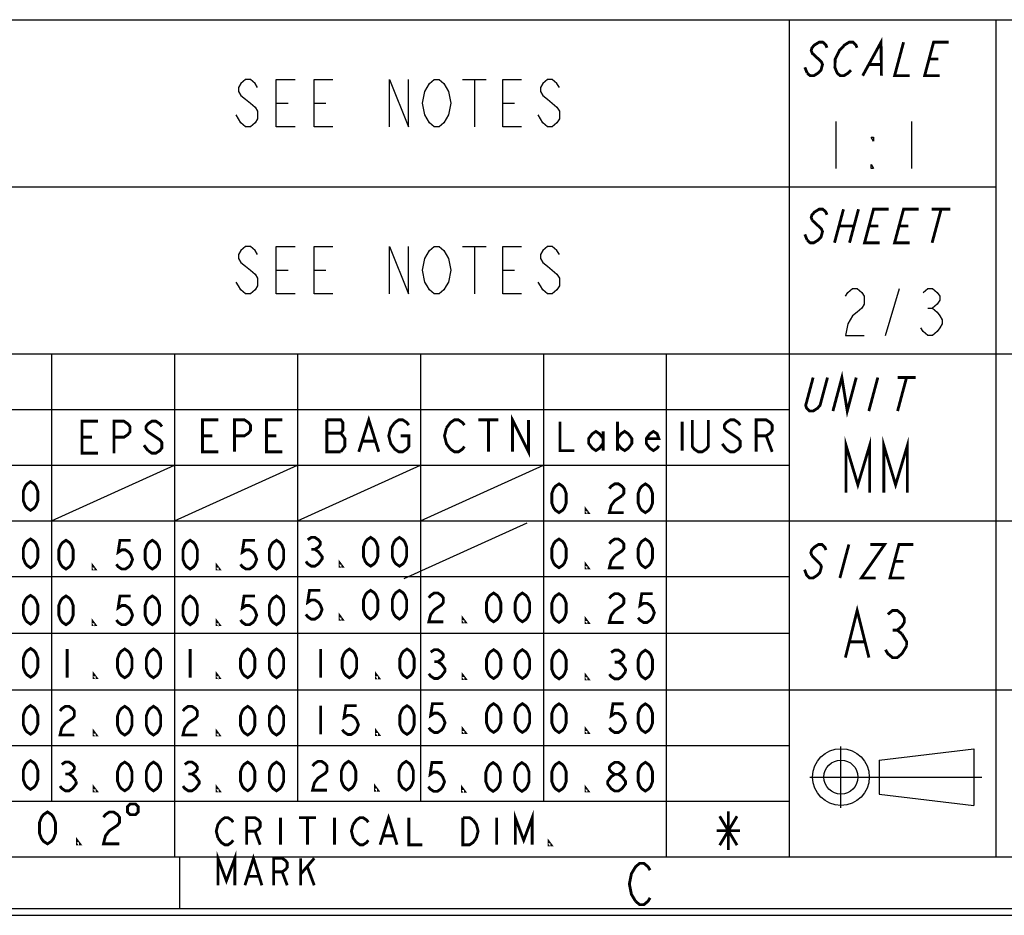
# Model space of a CAD drawing. Header units: millimetres. Extents: x 0 to 420, y 0 to 297.
# Tile 4 of 13: x 263 to 316, y 0 to 47. Entities that reach past the tile are written whole.
import ezdxf

# ---------------------------------------------------------------- set-up
doc = ezdxf.new("R2010")
doc.units = ezdxf.units.MM
doc.header["$LTSCALE"] = 23.1
doc.layers.get('0').update_dxf_attribs({"linetype": 'CONTINUOUS'})

msp = doc.modelspace()

# ---------------------------------------------------------------- linework, layer by layer
at = {"color": 7, "linetype": 'CONTINUOUS', "true_color": 0xf5f5f5}
for p, q in [((234.756, 47.473), (417.234, 47.473)), ((304.127, 47.473), (304.127, 3.102)), ((315.07, 47.473), (315.07, 3.102)), ((286.817, 44.296), (288.067, 44.296)), ((287.442, 44.296), (287.442, 41.796)), ((276.942, 43.046), (277.567, 43.046)), ((278.942, 43.046), (279.567, 43.046)), ((288.942, 43.046), (289.567, 43.046)), ((306.599, 42.082), (306.599, 39.582)), ((310.599, 42.082), (310.599, 39.582)), ((234.756, 38.619), (315.07, 38.619)), ((286.817, 35.442), (288.067, 35.442)), ((287.442, 35.442), (287.442, 32.942)), ((276.942, 34.192), (277.567, 34.192)), ((278.942, 34.192), (279.567, 34.192)), ((288.942, 34.192), (289.567, 34.192)), ((309.224, 30.728), (309.974, 33.228)), ((311.474, 32.187), (311.724, 32.187)), ((234.756, 29.765), (417.234, 29.765)), ((265.028, 29.765), (265.028, 6.053)), ((271.545, 29.765), (271.545, 3.102)), ((278.061, 29.765), (278.061, 6.053)), ((284.577, 29.765), (284.577, 6.053)), ((291.094, 29.765), (291.094, 6.053)), ((297.61, 29.765), (297.61, 3.102)), ((234.756, 26.814), (304.127, 26.814)), ((234.756, 23.863), (304.127, 23.863)), ((265.028, 20.911), (271.545, 23.863)), ((271.545, 20.911), (278.061, 23.863)), ((278.061, 20.911), (284.577, 23.863)), ((284.577, 20.911), (291.094, 23.863)), ((234.756, 20.911), (417.234, 20.911)), ((283.725, 17.854), (290.241, 20.805)), ((234.756, 17.96), (304.127, 17.96)), ((234.756, 14.958), (304.127, 14.958)), ((234.756, 11.955), (417.234, 11.955)), ((234.756, 9.004), (304.127, 9.004)), ((306.868, 5.701), (306.868, 8.947)), ((308.897, 8.231), (313.902, 8.832)), ((313.902, 8.832), (313.902, 5.829)), ((308.897, 8.231), (308.897, 6.429)), ((305.216, 7.33), (314.33, 7.33)), ((308.897, 6.429), (313.902, 5.829)), ((234.756, 6.053), (304.127, 6.053)), ((2.782, 3.102), (417.234, 3.102)), ((271.821, 0.358), (271.821, 3.102)), ((0, 0), (420, 0)), ((0.038, 0.358), (419.978, 0.358))]:
    msp.add_line(p, q, dxfattribs=at)
at = {"color": 7, "linetype": 'CONTINUOUS', "true_color": 0xf5f5f5, "const_width": 0.15}
for points in [[(308.017, 44.503), (308.991, 46.28), (309.012, 44.503)], [(306.126, 45.984), (306.066, 46.132), (305.907, 46.28), (305.708, 46.28), (305.469, 46.132), (305.33, 45.984), (305.29, 45.835), (305.35, 45.687), (305.51, 45.539), (305.669, 45.391), (305.828, 45.243), (305.888, 45.095), (305.809, 44.799), (305.669, 44.651), (305.431, 44.503), (305.232, 44.503), (305.072, 44.651)], [(307.4, 44.799), (307.261, 44.651), (307.023, 44.503), (306.824, 44.503), (306.664, 44.651), (306.604, 44.799), (306.545, 44.947), (306.564, 45.391), (306.783, 45.835), (306.922, 45.984), (307.061, 46.132), (307.3, 46.28), (307.499, 46.28), (307.658, 46.132), (307.718, 45.984)], [(310.185, 46.28), (309.709, 44.503), (310.505, 44.503)], [(312.096, 44.503), (311.301, 44.503), (311.777, 46.28), (312.573, 46.28)], [(311.539, 45.391), (312.036, 45.391)], [(305.072, 44.651), (304.953, 44.947)], [(308.375, 45.095), (308.972, 45.095)], [(306.126, 37.13), (306.066, 37.278), (305.907, 37.426), (305.708, 37.426), (305.469, 37.278), (305.33, 37.13), (305.29, 36.982), (305.35, 36.834)], [(307.001, 37.426), (306.525, 35.649)], [(307.797, 37.426), (307.321, 35.649)], [(308.913, 35.649), (308.117, 35.649), (308.593, 37.426), (309.389, 37.426)], [(310.505, 35.649), (309.709, 35.649), (310.185, 37.426), (310.981, 37.426)], [(311.677, 37.426), (312.672, 37.426)], [(312.175, 37.426), (311.698, 35.649)], [(305.35, 36.834), (305.669, 36.537), (305.828, 36.389), (305.888, 36.241), (305.809, 35.945), (305.669, 35.797), (305.431, 35.649), (305.232, 35.649), (305.072, 35.797)], [(306.763, 36.537), (307.559, 36.537)], [(308.355, 36.537), (308.852, 36.537)], [(309.947, 36.537), (310.444, 36.537)], [(305.072, 35.797), (304.953, 36.093)], [(306.44, 26.727), (306.916, 28.504), (307.201, 26.727), (307.677, 28.504)], [(306.154, 28.504), (305.757, 27.023), (305.622, 26.875), (305.392, 26.727), (305.202, 26.727), (305.051, 26.875), (304.996, 27.023), (305.392, 28.504)], [(308.82, 28.504), (308.344, 26.727)], [(309.867, 28.504), (310.819, 28.504)], [(310.343, 28.504), (309.867, 26.727)], [(267.49, 24.495), (266.643, 24.495), (266.643, 26.19), (267.49, 26.19)], [(268.338, 24.495), (268.338, 26.19), (268.868, 26.19), (269.079, 26.049), (269.185, 25.907), (269.185, 25.625), (269.079, 25.484), (268.868, 25.342), (268.338, 25.342)], [(270.88, 25.907), (270.774, 26.049), (270.562, 26.19), (270.35, 26.19), (270.139, 26.049), (270.033, 25.907), (270.033, 25.766), (270.139, 25.625), (270.35, 25.484), (270.562, 25.342), (270.774, 25.201), (270.88, 25.06), (270.88, 24.778), (270.774, 24.636), (270.562, 24.495), (270.35, 24.495), (270.139, 24.636)], [(273.877, 24.567), (273.03, 24.567), (273.03, 26.262), (273.877, 26.262)], [(274.725, 24.567), (274.725, 26.262), (275.254, 26.262), (275.466, 26.121), (275.572, 25.98), (275.572, 25.697), (275.466, 25.556), (275.254, 25.415), (274.725, 25.415)], [(277.267, 24.567), (276.419, 24.567), (276.419, 26.262), (277.267, 26.262)], [(279.619, 26.262), (279.619, 24.567), (280.36, 24.567)], [(280.36, 24.567), (280.572, 24.85), (280.572, 25.273), (280.466, 25.415), (280.36, 25.556), (280.466, 25.697), (280.466, 26.121), (280.36, 26.262), (279.619, 26.262)], [(281.314, 24.567), (281.843, 26.262), (282.373, 24.567)], [(283.538, 25.415), (283.962, 25.415), (283.962, 24.85), (283.856, 24.708), (283.644, 24.567), (283.432, 24.567), (283.221, 24.708), (283.115, 24.85), (283.009, 24.991), (282.903, 25.415), (283.009, 25.838), (283.221, 26.121)], [(283.221, 26.121), (283.432, 26.262), (283.644, 26.262), (283.856, 26.121), (283.962, 25.98)], [(285.961, 25.838), (286.173, 26.121), (286.385, 26.262), (286.596, 26.262), (286.808, 26.121), (286.914, 25.98)], [(287.656, 26.262), (288.715, 26.262)], [(288.185, 26.262), (288.185, 24.567)], [(289.456, 24.567), (289.456, 26.262), (290.304, 24.567), (290.304, 26.262)], [(291.973, 26.158), (291.973, 24.633), (292.735, 24.633)], [(295.023, 26.158), (295.023, 24.633)], [(298.455, 24.633), (298.455, 26.158)], [(299.835, 26.262), (299.835, 24.85), (299.729, 24.708), (299.517, 24.567), (299.305, 24.567), (299.093, 24.708), (298.987, 24.85), (298.987, 26.262)], [(301.529, 25.98), (301.423, 26.121), (301.212, 26.262), (301, 26.262), (300.788, 26.121), (300.682, 25.98), (300.682, 25.838), (300.788, 25.697), (301, 25.556)], [(302.377, 24.567), (302.377, 26.262), (302.906, 26.262), (303.118, 26.121), (303.224, 25.98), (303.224, 25.697), (303.118, 25.556), (302.906, 25.415), (302.377, 25.415)], [(279.619, 25.556), (280.36, 25.556)], [(286.173, 24.708), (285.961, 24.991), (285.855, 25.415), (285.961, 25.838)], [(294.261, 25.014), (294.07, 24.76), (293.879, 24.633), (293.689, 24.76), (293.498, 25.014), (293.498, 25.269), (293.689, 25.523), (293.879, 25.65), (294.07, 25.523), (294.261, 25.269)], [(294.261, 25.65), (294.261, 24.633)], [(295.023, 25.269), (295.214, 25.523), (295.405, 25.65), (295.595, 25.523), (295.786, 25.269), (295.786, 25.014), (295.595, 24.76), (295.405, 24.633), (295.214, 24.76), (295.023, 25.014)], [(297.216, 24.887), (297.121, 24.76), (296.93, 24.633), (296.739, 24.76), (296.549, 25.014), (296.549, 25.269), (296.739, 25.523), (296.93, 25.65), (297.121, 25.523), (297.216, 25.269), (296.549, 25.269)], [(301, 25.556), (301.423, 25.273), (301.529, 25.132), (301.529, 24.85), (301.423, 24.708), (301.212, 24.567), (301, 24.567), (300.788, 24.708)], [(266.643, 25.342), (267.173, 25.342)], [(273.03, 25.415), (273.56, 25.415)], [(276.419, 25.415), (276.949, 25.415)], [(281.526, 25.132), (282.161, 25.132)], [(300.788, 24.708), (300.576, 24.991)], [(302.906, 25.415), (303.224, 24.567)], [(307.138, 22.403), (307.138, 24.903), (307.763, 22.819), (308.388, 24.903), (308.388, 22.403)], [(309.138, 22.403), (309.138, 24.903), (309.763, 22.819), (310.388, 24.903), (310.388, 22.403)], [(270.139, 24.636), (269.927, 24.919)], [(286.914, 24.85), (286.808, 24.708), (286.596, 24.567), (286.385, 24.567), (286.173, 24.708)], [(263.919, 21.463), (263.728, 21.59), (263.633, 21.717), (263.537, 21.972), (263.537, 22.48), (263.633, 22.734), (263.728, 22.861), (263.919, 22.989), (264.109, 22.861), (264.205, 22.734), (264.3, 22.48), (264.3, 21.972), (264.205, 21.717), (264.109, 21.59), (263.919, 21.463)], [(291.925, 21.344), (291.734, 21.471), (291.639, 21.598), (291.543, 21.852), (291.543, 22.361), (291.639, 22.615), (291.734, 22.742), (291.925, 22.869), (292.115, 22.742), (292.211, 22.615), (292.306, 22.361), (292.306, 21.852), (292.211, 21.598), (292.115, 21.471), (291.925, 21.344)], [(294.594, 22.615), (294.689, 22.742), (294.88, 22.869), (295.071, 22.869), (295.261, 22.742), (295.357, 22.615), (295.357, 22.361), (295.261, 22.233)], [(296.501, 21.344), (296.31, 21.471), (296.215, 21.598), (296.119, 21.852), (296.119, 22.361), (296.215, 22.615), (296.31, 22.742), (296.501, 22.869), (296.691, 22.742), (296.787, 22.615), (296.882, 22.361), (296.882, 21.852), (296.787, 21.598), (296.691, 21.471), (296.501, 21.344)], [(295.261, 22.233), (294.88, 21.979), (294.689, 21.725), (294.594, 21.344), (295.357, 21.344)], [(293.45, 21.344), (293.355, 21.344), (293.355, 21.471), (293.45, 21.344)], [(263.919, 18.421), (263.728, 18.548), (263.633, 18.675), (263.537, 18.929), (263.537, 19.438), (263.633, 19.692), (263.728, 19.819), (263.919, 19.946), (264.109, 19.819), (264.205, 19.692), (264.3, 19.438), (264.3, 18.929), (264.205, 18.675), (264.109, 18.548), (263.919, 18.421)], [(265.797, 18.353), (265.606, 18.48), (265.511, 18.608), (265.415, 18.862), (265.415, 19.37), (265.511, 19.624), (265.606, 19.752), (265.797, 19.879), (265.987, 19.752), (266.083, 19.624), (266.178, 19.37), (266.178, 18.862), (266.083, 18.608), (265.987, 18.48), (265.797, 18.353)], [(269.229, 19.879), (268.657, 19.879), (268.561, 19.243), (268.752, 19.37), (268.943, 19.37), (269.133, 19.243), (269.229, 19.116), (269.324, 18.862), (269.229, 18.608), (269.133, 18.48), (268.943, 18.353), (268.752, 18.353), (268.561, 18.48), (268.466, 18.608)], [(270.373, 18.353), (270.182, 18.48), (270.087, 18.608), (269.991, 18.862), (269.991, 19.37), (270.087, 19.624), (270.182, 19.752), (270.373, 19.879), (270.563, 19.752), (270.659, 19.624), (270.754, 19.37), (270.754, 18.862), (270.659, 18.608), (270.563, 18.48), (270.373, 18.353)], [(272.376, 18.353), (272.185, 18.48), (272.09, 18.608), (271.994, 18.862), (271.994, 19.37), (272.09, 19.624), (272.185, 19.752), (272.376, 19.879), (272.566, 19.752), (272.662, 19.624), (272.757, 19.37), (272.757, 18.862), (272.662, 18.608), (272.566, 18.48), (272.376, 18.353)], [(275.808, 19.879), (275.236, 19.879), (275.14, 19.243), (275.331, 19.37), (275.522, 19.37), (275.712, 19.243), (275.808, 19.116), (275.903, 18.862), (275.808, 18.608), (275.712, 18.48), (275.522, 18.353), (275.331, 18.353), (275.14, 18.48), (275.045, 18.608)], [(276.952, 18.353), (276.761, 18.48), (276.666, 18.608), (276.57, 18.862), (276.57, 19.37), (276.666, 19.624), (276.761, 19.752), (276.952, 19.879), (277.142, 19.752), (277.238, 19.624), (277.333, 19.37), (277.333, 18.862), (277.238, 18.608), (277.142, 18.48), (276.952, 18.353)], [(278.606, 19.904), (278.797, 20.031), (278.987, 20.031), (279.178, 19.904), (279.273, 19.777), (279.273, 19.65), (279.178, 19.523), (278.987, 19.396), (279.178, 19.269), (279.273, 19.142), (279.369, 19.014), (279.369, 18.887), (279.273, 18.76), (279.178, 18.633), (278.987, 18.506), (278.797, 18.506), (278.606, 18.633), (278.511, 18.76)], [(281.943, 18.506), (281.752, 18.633), (281.657, 18.76), (281.561, 19.014), (281.561, 19.523), (281.657, 19.777), (281.752, 19.904), (281.943, 20.031), (282.133, 19.904), (282.229, 19.777), (282.324, 19.523), (282.324, 19.014), (282.229, 18.76), (282.133, 18.633), (281.943, 18.506)], [(283.468, 18.506), (283.277, 18.633), (283.182, 18.76), (283.087, 19.014), (283.087, 19.523), (283.182, 19.777), (283.277, 19.904), (283.468, 20.031), (283.659, 19.904), (283.754, 19.777), (283.849, 19.523), (283.849, 19.014), (283.754, 18.76), (283.659, 18.633), (283.468, 18.506)], [(291.925, 18.421), (291.734, 18.548), (291.639, 18.675), (291.543, 18.929), (291.543, 19.438), (291.639, 19.692), (291.734, 19.819), (291.925, 19.946), (292.115, 19.819), (292.211, 19.692), (292.306, 19.438), (292.306, 18.929), (292.211, 18.675), (292.115, 18.548), (291.925, 18.421)], [(294.594, 19.692), (294.689, 19.819), (294.88, 19.946), (295.071, 19.946), (295.261, 19.819), (295.357, 19.692), (295.357, 19.438), (295.261, 19.311), (294.88, 19.057)], [(296.501, 18.421), (296.31, 18.548), (296.215, 18.675), (296.119, 18.929), (296.119, 19.438), (296.215, 19.692), (296.31, 19.819), (296.501, 19.946), (296.691, 19.819), (296.787, 19.692), (296.882, 19.438), (296.882, 18.929), (296.787, 18.675), (296.691, 18.548), (296.501, 18.421)], [(278.797, 19.396), (278.987, 19.396)], [(306.07, 19.36), (306.015, 19.508), (305.865, 19.656), (305.675, 19.656), (305.446, 19.508), (305.311, 19.36), (305.272, 19.212), (305.327, 19.064)], [(307.287, 19.656), (306.81, 17.879)], [(308.424, 19.656), (309.182, 19.656), (307.948, 17.879), (308.706, 17.879)], [(310.223, 17.879), (309.465, 17.879), (309.941, 19.656), (310.699, 19.656)], [(280.417, 18.506), (280.322, 18.506), (280.322, 18.633), (280.417, 18.506)], [(294.88, 19.057), (294.689, 18.802), (294.594, 18.421), (295.357, 18.421)], [(305.327, 19.064), (305.776, 18.619)], [(309.703, 18.767), (310.177, 18.767)], [(267.322, 18.353), (267.227, 18.353), (267.227, 18.48), (267.322, 18.353)], [(273.901, 18.353), (273.806, 18.353), (273.806, 18.48), (273.901, 18.353)], [(293.45, 18.421), (293.355, 18.421), (293.355, 18.548), (293.45, 18.421)], [(305.776, 18.619), (305.832, 18.471), (305.752, 18.175), (305.618, 18.027), (305.388, 17.879), (305.199, 17.879), (305.049, 18.027), (304.994, 18.175), (304.939, 18.323)], [(279.273, 17.224), (278.701, 17.224), (278.606, 16.589), (278.797, 16.716), (278.987, 16.716), (279.178, 16.589), (279.273, 16.462), (279.369, 16.207), (279.273, 15.953), (279.178, 15.826), (278.987, 15.699), (278.797, 15.699), (278.606, 15.826), (278.511, 15.953)], [(281.943, 15.699), (281.752, 15.826), (281.657, 15.953), (281.561, 16.207), (281.561, 16.716), (281.657, 16.97), (281.752, 17.097), (281.943, 17.224), (282.133, 17.097), (282.229, 16.97), (282.324, 16.716), (282.324, 16.207), (282.229, 15.953), (282.133, 15.826), (281.943, 15.699)], [(283.468, 15.699), (283.277, 15.826), (283.182, 15.953), (283.087, 16.207), (283.087, 16.716), (283.182, 16.97), (283.277, 17.097), (283.468, 17.224), (283.659, 17.097), (283.754, 16.97), (283.849, 16.716), (283.849, 16.207), (283.754, 15.953), (283.659, 15.826), (283.468, 15.699)], [(263.919, 15.433), (263.728, 15.56), (263.633, 15.688), (263.537, 15.942), (263.537, 16.45), (263.633, 16.704), (263.728, 16.832), (263.919, 16.959), (264.109, 16.832), (264.205, 16.704), (264.3, 16.45), (264.3, 15.942), (264.205, 15.688), (264.109, 15.56), (263.919, 15.433)], [(265.797, 15.402), (265.606, 15.529), (265.511, 15.656), (265.415, 15.911), (265.415, 16.419), (265.511, 16.673), (265.606, 16.8), (265.797, 16.927), (265.987, 16.8), (266.083, 16.673), (266.178, 16.419), (266.178, 15.911), (266.083, 15.656), (265.987, 15.529), (265.797, 15.402)], [(269.229, 16.927), (268.657, 16.927), (268.561, 16.292), (268.752, 16.419), (268.943, 16.419), (269.133, 16.292), (269.229, 16.165), (269.324, 15.911), (269.229, 15.656), (269.133, 15.529), (268.943, 15.402), (268.752, 15.402), (268.561, 15.529), (268.466, 15.656)], [(270.373, 15.402), (270.182, 15.529), (270.087, 15.656), (269.991, 15.911), (269.991, 16.419), (270.087, 16.673), (270.182, 16.8), (270.373, 16.927), (270.563, 16.8), (270.659, 16.673), (270.754, 16.419), (270.754, 15.911), (270.659, 15.656), (270.563, 15.529), (270.373, 15.402)], [(272.376, 15.402), (272.185, 15.529), (272.09, 15.656), (271.994, 15.911), (271.994, 16.419), (272.09, 16.673), (272.185, 16.8), (272.376, 16.927), (272.566, 16.8), (272.662, 16.673), (272.757, 16.419), (272.757, 15.911), (272.662, 15.656), (272.566, 15.529), (272.376, 15.402)], [(275.808, 16.927), (275.236, 16.927), (275.14, 16.292), (275.331, 16.419), (275.522, 16.419), (275.712, 16.292), (275.808, 16.165), (275.903, 15.911), (275.808, 15.656), (275.712, 15.529), (275.522, 15.402), (275.331, 15.402), (275.14, 15.529), (275.045, 15.656)], [(276.952, 15.402), (276.761, 15.529), (276.666, 15.656), (276.57, 15.911), (276.57, 16.419), (276.666, 16.673), (276.761, 16.8), (276.952, 16.927), (277.142, 16.8), (277.238, 16.673), (277.333, 16.419), (277.333, 15.911), (277.238, 15.656), (277.142, 15.529), (276.952, 15.402)], [(285.027, 16.829), (285.122, 16.956), (285.313, 17.083), (285.504, 17.083), (285.694, 16.956), (285.79, 16.829), (285.79, 16.575), (285.694, 16.448), (285.504, 16.321), (285.313, 16.194), (285.122, 15.939), (285.027, 15.558), (285.79, 15.558)], [(288.459, 15.558), (288.268, 15.685), (288.173, 15.812), (288.078, 16.066), (288.078, 16.575), (288.173, 16.829), (288.268, 16.956), (288.459, 17.083), (288.65, 16.956), (288.745, 16.829), (288.84, 16.575), (288.84, 16.066), (288.745, 15.812), (288.65, 15.685), (288.459, 15.558)], [(289.984, 15.558), (289.794, 15.685), (289.698, 15.812), (289.603, 16.066), (289.603, 16.575), (289.698, 16.829), (289.794, 16.956), (289.984, 17.083), (290.175, 16.956), (290.27, 16.829), (290.366, 16.575), (290.366, 16.066), (290.27, 15.812), (290.175, 15.685), (289.984, 15.558)], [(291.925, 15.523), (291.734, 15.65), (291.639, 15.777), (291.543, 16.031), (291.543, 16.54), (291.639, 16.794), (291.734, 16.921), (291.925, 17.048), (292.115, 16.921), (292.211, 16.794), (292.306, 16.54), (292.306, 16.031), (292.211, 15.777), (292.115, 15.65), (291.925, 15.523)], [(294.594, 16.794), (294.689, 16.921), (294.88, 17.048), (295.071, 17.048), (295.261, 16.921), (295.357, 16.794), (295.357, 16.54), (295.261, 16.413), (295.071, 16.286), (294.88, 16.158), (294.689, 15.904), (294.594, 15.523), (295.357, 15.523)], [(296.882, 17.048), (296.31, 17.048), (296.215, 16.413), (296.405, 16.54), (296.596, 16.54), (296.787, 16.413), (296.882, 16.286), (296.977, 16.031), (296.882, 15.777), (296.787, 15.65), (296.596, 15.523), (296.405, 15.523), (296.215, 15.65), (296.119, 15.777)], [(307.102, 13.659), (307.727, 16.159), (308.352, 13.659)], [(309.352, 15.951), (309.602, 16.159), (309.852, 16.159), (310.102, 15.951), (310.227, 15.743), (310.227, 15.534), (310.102, 15.326), (309.852, 15.118), (310.102, 14.909)], [(267.322, 15.402), (267.227, 15.402), (267.227, 15.529), (267.322, 15.402)], [(273.901, 15.402), (273.806, 15.402), (273.806, 15.529), (273.901, 15.402)], [(280.417, 15.699), (280.322, 15.699), (280.322, 15.826), (280.417, 15.699)], [(286.934, 15.558), (286.838, 15.558), (286.838, 15.685), (286.934, 15.558)], [(293.45, 15.523), (293.355, 15.523), (293.355, 15.65), (293.45, 15.523)], [(309.602, 15.118), (309.852, 15.118)], [(310.102, 14.909), (310.352, 14.493), (310.352, 14.284)], [(263.919, 12.62), (263.728, 12.747), (263.633, 12.874), (263.537, 13.129), (263.537, 13.637), (263.633, 13.891), (263.728, 14.018), (263.919, 14.145), (264.109, 14.018), (264.205, 13.891), (264.3, 13.637), (264.3, 13.129), (264.205, 12.874), (264.109, 12.747), (263.919, 12.62)], [(265.859, 14.118), (265.859, 12.592)], [(268.91, 12.592), (268.719, 12.719), (268.624, 12.846), (268.529, 13.101), (268.529, 13.609), (268.624, 13.863), (268.719, 13.99), (268.91, 14.118), (269.101, 13.99), (269.196, 13.863), (269.291, 13.609), (269.291, 13.101), (269.196, 12.846), (269.101, 12.719), (268.91, 12.592)], [(270.435, 12.592), (270.245, 12.719), (270.149, 12.846), (270.054, 13.101), (270.054, 13.609), (270.149, 13.863), (270.245, 13.99), (270.435, 14.118), (270.626, 13.99), (270.721, 13.863), (270.817, 13.609), (270.817, 13.101), (270.721, 12.846), (270.626, 12.719), (270.435, 12.592)], [(272.376, 14.118), (272.376, 12.592)], [(275.426, 12.592), (275.236, 12.719), (275.14, 12.846), (275.045, 13.101), (275.045, 13.609), (275.14, 13.863), (275.236, 13.99), (275.426, 14.118), (275.617, 13.99), (275.712, 13.863), (275.808, 13.609), (275.808, 13.101), (275.712, 12.846), (275.617, 12.719), (275.426, 12.592)], [(276.952, 12.592), (276.761, 12.719), (276.666, 12.846), (276.57, 13.101), (276.57, 13.609), (276.666, 13.863), (276.761, 13.99), (276.952, 14.118), (277.142, 13.99), (277.238, 13.863), (277.333, 13.609), (277.333, 13.101), (277.238, 12.846), (277.142, 12.719), (276.952, 12.592)], [(279.293, 14.115), (279.293, 12.59)], [(280.818, 12.59), (280.628, 12.717), (280.532, 12.844), (280.437, 13.098), (280.437, 13.607), (280.532, 13.861), (280.628, 13.988), (280.818, 14.115), (281.009, 13.988), (281.104, 13.861), (281.2, 13.607), (281.2, 13.098), (281.104, 12.844), (281.009, 12.717), (280.818, 12.59)], [(283.869, 12.59), (283.678, 12.717), (283.583, 12.844), (283.488, 13.098), (283.488, 13.607), (283.583, 13.861), (283.678, 13.988), (283.869, 14.115), (284.06, 13.988), (284.155, 13.861), (284.25, 13.607), (284.25, 13.098), (284.155, 12.844), (284.06, 12.717), (283.869, 12.59)], [(285.122, 13.951), (285.313, 14.078), (285.504, 14.078), (285.694, 13.951), (285.79, 13.823), (285.79, 13.696), (285.694, 13.569), (285.504, 13.442), (285.694, 13.315), (285.79, 13.188), (285.885, 13.061), (285.885, 12.934), (285.79, 12.807), (285.694, 12.679), (285.504, 12.552), (285.313, 12.552), (285.122, 12.679), (285.027, 12.807)], [(288.459, 12.552), (288.268, 12.679), (288.173, 12.807), (288.078, 13.061), (288.078, 13.569), (288.173, 13.823), (288.268, 13.951), (288.459, 14.078), (288.65, 13.951), (288.745, 13.823), (288.84, 13.569), (288.84, 13.061), (288.745, 12.807), (288.65, 12.679), (288.459, 12.552)], [(289.984, 12.552), (289.794, 12.679), (289.698, 12.807), (289.603, 13.061), (289.603, 13.569), (289.698, 13.823), (289.794, 13.951), (289.984, 14.078), (290.175, 13.951), (290.27, 13.823), (290.366, 13.569), (290.366, 13.061), (290.27, 12.807), (290.175, 12.679), (289.984, 12.552)], [(291.925, 12.531), (291.734, 12.658), (291.639, 12.785), (291.543, 13.039), (291.543, 13.547), (291.639, 13.802), (291.734, 13.929), (291.925, 14.056), (292.115, 13.929), (292.211, 13.802), (292.306, 13.547), (292.306, 13.039), (292.211, 12.785), (292.115, 12.658), (291.925, 12.531)], [(294.689, 13.929), (294.88, 14.056), (295.071, 14.056), (295.261, 13.929), (295.357, 13.802), (295.357, 13.675), (295.261, 13.547), (295.071, 13.42), (295.261, 13.293), (295.357, 13.166), (295.452, 13.039), (295.452, 12.912)], [(296.501, 12.531), (296.31, 12.658), (296.215, 12.785), (296.119, 13.039), (296.119, 13.547), (296.215, 13.802), (296.31, 13.929), (296.501, 14.056), (296.691, 13.929), (296.787, 13.802), (296.882, 13.547), (296.882, 13.039), (296.787, 12.785), (296.691, 12.658), (296.501, 12.531)], [(307.352, 14.493), (308.102, 14.493)], [(310.352, 14.284), (310.102, 13.868), (309.852, 13.659), (309.602, 13.659), (309.352, 13.868), (309.227, 14.076)], [(285.313, 13.442), (285.504, 13.442)], [(294.88, 13.42), (295.071, 13.42)], [(267.385, 12.592), (267.289, 12.592), (267.289, 12.719), (267.385, 12.592)], [(273.901, 12.592), (273.806, 12.592), (273.806, 12.719), (273.901, 12.592)], [(282.344, 12.59), (282.248, 12.59), (282.248, 12.717), (282.344, 12.59)], [(286.934, 12.552), (286.838, 12.552), (286.838, 12.679), (286.934, 12.552)], [(293.45, 12.531), (293.355, 12.531), (293.355, 12.658), (293.45, 12.531)], [(295.452, 12.912), (295.261, 12.658), (295.071, 12.531), (294.88, 12.531), (294.689, 12.658), (294.594, 12.785)], [(263.919, 9.596), (263.728, 9.723), (263.633, 9.85), (263.537, 10.105), (263.537, 10.613), (263.633, 10.867), (263.728, 10.994), (263.919, 11.122), (264.109, 10.994), (264.205, 10.867), (264.3, 10.613), (264.3, 10.105), (264.205, 9.85), (264.109, 9.723), (263.919, 9.596)], [(265.478, 10.824), (265.573, 10.951), (265.764, 11.079), (265.955, 11.079), (266.145, 10.951), (266.241, 10.824), (266.241, 10.57), (266.145, 10.443), (265.955, 10.316), (265.764, 10.189), (265.573, 9.935), (265.478, 9.553), (266.241, 9.553)], [(268.91, 9.553), (268.719, 9.68), (268.624, 9.807), (268.529, 10.062), (268.529, 10.57), (268.624, 10.824), (268.719, 10.951), (268.91, 11.079), (269.101, 10.951), (269.196, 10.824), (269.291, 10.57), (269.291, 10.062), (269.196, 9.807), (269.101, 9.68), (268.91, 9.553)], [(270.435, 9.553), (270.245, 9.68), (270.149, 9.807), (270.054, 10.062), (270.054, 10.57), (270.149, 10.824), (270.245, 10.951), (270.435, 11.079), (270.626, 10.951), (270.721, 10.824), (270.817, 10.57), (270.817, 10.062), (270.721, 9.807), (270.626, 9.68), (270.435, 9.553)], [(271.994, 10.824), (272.09, 10.951), (272.28, 11.079), (272.471, 11.079), (272.662, 10.951), (272.757, 10.824), (272.757, 10.57), (272.662, 10.443), (272.471, 10.316), (272.28, 10.189), (272.09, 9.935), (271.994, 9.553), (272.757, 9.553)], [(275.426, 9.553), (275.236, 9.68), (275.14, 9.807), (275.045, 10.062), (275.045, 10.57), (275.14, 10.824), (275.236, 10.951), (275.426, 11.079), (275.617, 10.951), (275.712, 10.824), (275.808, 10.57), (275.808, 10.062), (275.712, 9.807), (275.617, 9.68), (275.426, 9.553)], [(276.952, 9.553), (276.761, 9.68), (276.666, 9.807), (276.57, 10.062), (276.57, 10.57), (276.666, 10.824), (276.761, 10.951), (276.952, 11.079), (277.142, 10.951), (277.238, 10.824), (277.333, 10.57), (277.333, 10.062), (277.238, 9.807), (277.142, 9.68), (276.952, 9.553)], [(279.293, 11.113), (279.293, 9.588)], [(281.2, 11.113), (280.628, 11.113), (280.532, 10.477), (280.723, 10.604), (280.914, 10.604), (281.104, 10.477), (281.2, 10.35), (281.295, 10.096), (281.2, 9.842), (281.104, 9.715), (280.914, 9.588), (280.723, 9.588), (280.532, 9.715), (280.437, 9.842)], [(283.869, 9.588), (283.678, 9.715), (283.583, 9.842), (283.488, 10.096), (283.488, 10.604), (283.583, 10.859), (283.678, 10.986), (283.869, 11.113), (284.06, 10.986), (284.155, 10.859), (284.25, 10.604), (284.25, 10.096), (284.155, 9.842), (284.06, 9.715), (283.869, 9.588)], [(285.79, 11.219), (285.218, 11.219), (285.122, 10.584), (285.313, 10.711), (285.504, 10.711), (285.694, 10.584), (285.79, 10.457), (285.885, 10.203), (285.79, 9.948), (285.694, 9.821), (285.504, 9.694), (285.313, 9.694), (285.122, 9.821), (285.027, 9.948)], [(288.459, 9.694), (288.268, 9.821), (288.173, 9.948), (288.078, 10.203), (288.078, 10.711), (288.173, 10.965), (288.268, 11.092), (288.459, 11.219), (288.65, 11.092), (288.745, 10.965), (288.84, 10.711), (288.84, 10.203), (288.745, 9.948), (288.65, 9.821), (288.459, 9.694)], [(289.984, 9.694), (289.794, 9.821), (289.698, 9.948), (289.603, 10.203), (289.603, 10.711), (289.698, 10.965), (289.794, 11.092), (289.984, 11.219), (290.175, 11.092), (290.27, 10.965), (290.366, 10.711), (290.366, 10.203), (290.27, 9.948), (290.175, 9.821), (289.984, 9.694)], [(291.925, 9.686), (291.734, 9.813), (291.639, 9.94), (291.543, 10.194), (291.543, 10.703), (291.639, 10.957), (291.734, 11.084), (291.925, 11.211), (292.115, 11.084), (292.211, 10.957), (292.306, 10.703), (292.306, 10.194), (292.211, 9.94), (292.115, 9.813), (291.925, 9.686)], [(295.357, 11.211), (294.785, 11.211), (294.689, 10.575), (294.88, 10.703), (295.071, 10.703), (295.261, 10.575), (295.357, 10.448), (295.452, 10.194), (295.357, 9.94), (295.261, 9.813), (295.071, 9.686), (294.88, 9.686), (294.689, 9.813), (294.594, 9.94)], [(296.501, 9.686), (296.31, 9.813), (296.215, 9.94), (296.119, 10.194), (296.119, 10.703), (296.215, 10.957), (296.31, 11.084), (296.501, 11.211), (296.691, 11.084), (296.787, 10.957), (296.882, 10.703), (296.882, 10.194), (296.787, 9.94), (296.691, 9.813), (296.501, 9.686)], [(282.344, 9.588), (282.248, 9.588), (282.248, 9.715), (282.344, 9.588)], [(286.934, 9.694), (286.838, 9.694), (286.838, 9.821), (286.934, 9.694)], [(293.45, 9.686), (293.355, 9.686), (293.355, 9.813), (293.45, 9.686)], [(267.385, 9.553), (267.289, 9.553), (267.289, 9.68), (267.385, 9.553)], [(273.901, 9.553), (273.806, 9.553), (273.806, 9.68), (273.901, 9.553)], [(263.919, 6.674), (263.728, 6.801), (263.633, 6.928), (263.537, 7.183), (263.537, 7.691), (263.633, 7.945), (263.728, 8.072), (263.919, 8.2), (264.109, 8.072), (264.205, 7.945), (264.3, 7.691), (264.3, 7.183), (264.205, 6.928), (264.109, 6.801), (263.919, 6.674)], [(265.573, 7.997), (265.764, 8.124), (265.955, 8.124), (266.145, 7.997), (266.241, 7.87), (266.241, 7.743), (266.145, 7.616), (265.955, 7.488), (266.145, 7.361), (266.336, 7.107)], [(268.91, 6.599), (268.719, 6.726), (268.624, 6.853), (268.529, 7.107), (268.529, 7.616), (268.624, 7.87), (268.719, 7.997), (268.91, 8.124), (269.101, 7.997), (269.196, 7.87), (269.291, 7.616), (269.291, 7.107), (269.196, 6.853), (269.101, 6.726), (268.91, 6.599)], [(270.435, 6.599), (270.245, 6.726), (270.149, 6.853), (270.054, 7.107), (270.054, 7.616), (270.149, 7.87), (270.245, 7.997), (270.435, 8.124), (270.626, 7.997), (270.721, 7.87), (270.817, 7.616), (270.817, 7.107), (270.721, 6.853), (270.626, 6.726), (270.435, 6.599)], [(272.09, 7.997), (272.28, 8.124), (272.471, 8.124), (272.662, 7.997), (272.757, 7.87), (272.757, 7.743), (272.662, 7.616), (272.471, 7.488), (272.662, 7.361), (272.757, 7.234), (272.852, 7.107), (272.852, 6.98), (272.757, 6.853), (272.662, 6.726), (272.471, 6.599), (272.28, 6.599), (272.09, 6.726), (271.994, 6.853)], [(275.426, 6.599), (275.236, 6.726), (275.14, 6.853), (275.045, 7.107), (275.045, 7.616), (275.14, 7.87), (275.236, 7.997), (275.426, 8.124), (275.617, 7.997), (275.712, 7.87), (275.808, 7.616), (275.808, 7.107), (275.712, 6.853), (275.617, 6.726), (275.426, 6.599)], [(276.952, 6.599), (276.761, 6.726), (276.666, 6.853), (276.57, 7.107), (276.57, 7.616), (276.666, 7.87), (276.761, 7.997), (276.952, 8.124), (277.142, 7.997), (277.238, 7.87), (277.333, 7.616), (277.333, 7.107), (277.238, 6.853), (277.142, 6.726), (276.952, 6.599)], [(278.866, 7.907), (278.962, 8.035), (279.152, 8.162), (279.343, 8.162), (279.534, 8.035), (279.629, 7.907), (279.629, 7.653), (279.534, 7.526), (279.343, 7.399), (279.152, 7.272), (278.962, 7.018), (278.866, 6.636), (279.629, 6.636)], [(280.773, 6.636), (280.582, 6.763), (280.487, 6.891), (280.392, 7.145), (280.392, 7.653), (280.487, 7.907), (280.582, 8.035), (280.773, 8.162), (280.964, 8.035), (281.059, 7.907), (281.154, 7.653), (281.154, 7.145), (281.059, 6.891), (280.964, 6.763), (280.773, 6.636)], [(283.824, 6.636), (283.633, 6.763), (283.538, 6.891), (283.442, 7.145), (283.442, 7.653), (283.538, 7.907), (283.633, 8.035), (283.824, 8.162), (284.014, 8.035), (284.11, 7.907), (284.205, 7.653), (284.205, 7.145), (284.11, 6.891), (284.014, 6.763), (283.824, 6.636)], [(285.762, 8.096), (285.19, 8.096), (285.095, 7.46), (285.286, 7.587), (285.476, 7.587), (285.667, 7.46), (285.762, 7.333), (285.858, 7.079), (285.762, 6.825), (285.667, 6.697), (285.476, 6.57), (285.286, 6.57), (285.095, 6.697), (285, 6.825)], [(288.432, 6.57), (288.241, 6.697), (288.146, 6.825), (288.05, 7.079), (288.05, 7.587), (288.146, 7.841), (288.241, 7.969), (288.432, 8.096), (288.622, 7.969), (288.718, 7.841), (288.813, 7.587), (288.813, 7.079), (288.718, 6.825), (288.622, 6.697), (288.432, 6.57)], [(289.957, 6.57), (289.766, 6.697), (289.671, 6.825), (289.576, 7.079), (289.576, 7.587), (289.671, 7.841), (289.766, 7.969), (289.957, 8.096), (290.148, 7.969), (290.243, 7.841), (290.338, 7.587), (290.338, 7.079), (290.243, 6.825), (290.148, 6.697), (289.957, 6.57)], [(291.925, 6.585), (291.734, 6.712), (291.639, 6.839), (291.543, 7.093), (291.543, 7.602), (291.639, 7.856), (291.734, 7.983), (291.925, 8.11), (292.115, 7.983), (292.211, 7.856), (292.306, 7.602), (292.306, 7.093), (292.211, 6.839), (292.115, 6.712), (291.925, 6.585)], [(294.88, 7.475), (294.689, 7.602), (294.594, 7.729), (294.594, 7.856), (294.689, 7.983), (294.88, 8.11), (295.071, 8.11), (295.261, 7.983), (295.357, 7.856), (295.357, 7.729), (295.261, 7.602), (295.071, 7.475)], [(296.501, 6.585), (296.31, 6.712), (296.215, 6.839), (296.119, 7.093), (296.119, 7.602), (296.215, 7.856), (296.31, 7.983), (296.501, 8.11), (296.691, 7.983), (296.787, 7.856), (296.882, 7.602), (296.882, 7.093), (296.787, 6.839), (296.691, 6.712), (296.501, 6.585)], [(265.764, 7.488), (265.955, 7.488)], [(272.28, 7.488), (272.471, 7.488)], [(294.88, 6.585), (294.689, 6.712), (294.594, 6.839), (294.499, 6.966), (294.499, 7.093), (294.594, 7.22), (294.689, 7.347), (294.88, 7.475), (295.071, 7.475), (295.261, 7.347), (295.357, 7.22), (295.452, 7.093), (295.452, 6.966), (295.357, 6.839), (295.261, 6.712), (295.071, 6.585), (294.88, 6.585)], [(266.336, 7.107), (266.336, 6.98), (266.241, 6.853), (266.145, 6.726), (265.955, 6.599), (265.764, 6.599), (265.573, 6.726), (265.478, 6.853)], [(267.385, 6.599), (267.289, 6.599), (267.289, 6.726), (267.385, 6.599)], [(273.901, 6.599), (273.806, 6.599), (273.806, 6.726), (273.901, 6.599)], [(282.298, 6.636), (282.203, 6.636), (282.203, 6.763), (282.298, 6.636)], [(286.906, 6.57), (286.811, 6.57), (286.811, 6.697), (286.906, 6.57)], [(293.45, 6.585), (293.355, 6.585), (293.355, 6.712), (293.45, 6.585)], [(269.053, 5.762), (269.053, 5.48), (269.194, 5.338), (269.476, 5.338), (269.618, 5.48), (269.618, 5.762), (269.476, 5.903), (269.194, 5.903), (269.053, 5.762)], [(264.816, 3.785), (264.604, 3.926), (264.498, 4.067), (264.392, 4.35), (264.392, 4.915), (264.498, 5.197), (264.604, 5.338), (264.816, 5.48), (265.028, 5.338), (265.133, 5.197), (265.239, 4.915), (265.239, 4.35), (265.133, 4.067), (265.028, 3.926), (264.816, 3.785)], [(267.782, 5.197), (267.888, 5.338), (268.099, 5.48), (268.311, 5.48), (268.523, 5.338), (268.629, 5.197), (268.629, 4.915), (268.523, 4.773), (268.311, 4.632), (268.099, 4.491), (267.888, 4.209), (267.782, 3.785), (268.629, 3.785)], [(274.029, 5.053), (274.208, 5.172), (274.387, 5.172), (274.566, 5.053), (274.656, 4.934)], [(275.372, 3.74), (275.372, 5.172), (275.819, 5.172), (275.998, 5.053), (276.088, 4.934), (276.088, 4.695), (275.998, 4.576), (275.819, 4.456), (275.372, 4.456)], [(277.162, 5.172), (277.162, 3.74)], [(278.147, 5.172), (279.042, 5.172)], [(278.595, 5.172), (278.595, 3.74)], [(280.027, 5.172), (280.027, 3.74)], [(281.012, 4.814), (281.191, 5.053), (281.37, 5.172), (281.549, 5.172), (281.728, 5.053), (281.818, 4.934)], [(282.444, 3.74), (282.892, 5.172), (283.34, 3.74)], [(283.966, 5.172), (283.966, 3.74), (284.683, 3.74)], [(286.831, 5.172), (287.189, 5.172), (287.368, 5.053)], [(287.547, 4.098), (287.368, 3.859), (287.189, 3.74), (286.831, 3.74), (286.831, 5.172)], [(288.622, 5.172), (288.622, 3.74)], [(289.606, 3.74), (289.606, 5.172), (290.054, 3.979), (290.502, 5.172), (290.502, 3.74)], [(300.439, 5.25), (301.36, 3.716)], [(300.439, 3.716), (301.36, 5.25)], [(300.899, 5.506), (300.899, 3.46)], [(273.85, 4.098), (273.76, 4.456), (273.85, 4.814), (274.029, 5.053)], [(281.191, 3.859), (281.012, 4.098), (280.922, 4.456), (281.012, 4.814)], [(287.368, 5.053), (287.547, 4.814), (287.637, 4.456), (287.547, 4.098)], [(275.819, 4.456), (276.088, 3.74)], [(282.623, 4.217), (283.161, 4.217)], [(300.285, 4.483), (301.513, 4.483)], [(266.511, 3.785), (266.405, 3.785), (266.405, 3.926), (266.511, 3.785)], [(274.656, 3.979), (274.566, 3.859), (274.387, 3.74), (274.208, 3.74), (274.029, 3.859), (273.85, 4.098)], [(281.818, 3.979), (281.728, 3.859), (281.549, 3.74), (281.37, 3.74), (281.191, 3.859)], [(291.486, 3.74), (291.397, 3.74), (291.397, 3.859), (291.486, 3.74)], [(273.85, 1.591), (273.85, 3.024), (274.298, 1.83), (274.745, 3.024), (274.745, 1.591)], [(275.282, 1.591), (275.73, 3.024), (276.178, 1.591)], [(276.804, 1.591), (276.804, 3.024), (277.252, 3.024), (277.431, 2.904), (277.52, 2.785), (277.52, 2.546), (277.431, 2.427), (277.252, 2.308), (276.804, 2.308)], [(278.237, 3.024), (278.237, 1.591)], [(278.237, 2.188), (278.953, 3.024)], [(278.595, 2.546), (278.953, 1.591)], [(295.982, 0.745), (295.763, 1.111), (295.653, 1.659), (295.763, 2.208), (295.873, 2.391), (295.982, 2.574), (296.202, 2.757), (296.421, 2.757), (296.641, 2.574), (296.751, 2.391)], [(275.461, 2.069), (275.998, 2.069)], [(277.252, 2.308), (277.52, 1.591)], [(296.751, 0.928), (296.641, 0.745), (296.421, 0.562), (296.202, 0.562), (295.982, 0.745)]]:
    msp.add_lwpolyline(points, dxfattribs=at)
at = {"color": 7, "linetype": 'CONTINUOUS', "true_color": 0xf5f5f5}
for points in [[(275.942, 43.879), (275.817, 44.087), (275.567, 44.296), (275.317, 44.296), (275.067, 44.087), (274.942, 43.879), (274.942, 43.671), (275.067, 43.462), (275.317, 43.254), (275.567, 43.046), (275.817, 42.837), (275.942, 42.629), (275.942, 42.212), (275.817, 42.004), (275.567, 41.796), (275.317, 41.796), (275.067, 42.004), (274.942, 42.212), (274.817, 42.421)], [(277.942, 41.796), (276.942, 41.796), (276.942, 44.296), (277.942, 44.296)], [(279.942, 41.796), (278.942, 41.796), (278.942, 44.296), (279.942, 44.296)], [(282.942, 41.796), (282.942, 44.296), (283.942, 41.796), (283.942, 44.296)], [(285.942, 42.212), (285.817, 42.004), (285.567, 41.796), (285.317, 41.796), (285.067, 42.004), (284.942, 42.212), (284.817, 42.421), (284.692, 43.046), (284.817, 43.671), (284.942, 43.879), (285.067, 44.087), (285.317, 44.296), (285.567, 44.296), (285.817, 44.087), (285.942, 43.879), (286.067, 43.671), (286.192, 43.046), (286.067, 42.421), (285.942, 42.212)], [(289.942, 41.796), (288.942, 41.796), (288.942, 44.296), (289.942, 44.296)], [(291.942, 43.879), (291.817, 44.087), (291.567, 44.296), (291.317, 44.296), (291.067, 44.087), (290.942, 43.879), (290.942, 43.671), (291.067, 43.462), (291.317, 43.254), (291.567, 43.046), (291.817, 42.837), (291.942, 42.629), (291.942, 42.212), (291.817, 42.004), (291.567, 41.796), (291.317, 41.796), (291.067, 42.004), (290.942, 42.212), (290.817, 42.421)], [(308.599, 41.249), (308.599, 41.041), (308.474, 41.249), (308.599, 41.249)], [(308.599, 39.582), (308.474, 39.582), (308.474, 39.791), (308.599, 39.582)], [(275.942, 35.025), (275.817, 35.234), (275.567, 35.442), (275.317, 35.442), (275.067, 35.234), (274.942, 35.025), (274.942, 34.817), (275.067, 34.609), (275.317, 34.4), (275.567, 34.192), (275.817, 33.984), (275.942, 33.775), (275.942, 33.359), (275.817, 33.15), (275.567, 32.942), (275.317, 32.942), (275.067, 33.15), (274.942, 33.359), (274.817, 33.567)], [(277.942, 32.942), (276.942, 32.942), (276.942, 35.442), (277.942, 35.442)], [(279.942, 32.942), (278.942, 32.942), (278.942, 35.442), (279.942, 35.442)], [(282.942, 32.942), (282.942, 35.442), (283.942, 32.942), (283.942, 35.442)], [(285.942, 33.359), (285.817, 33.15), (285.567, 32.942), (285.317, 32.942), (285.067, 33.15), (284.942, 33.359), (284.817, 33.567), (284.692, 34.192), (284.817, 34.817), (284.942, 35.025), (285.067, 35.234), (285.317, 35.442), (285.567, 35.442), (285.817, 35.234), (285.942, 35.025), (286.067, 34.817), (286.192, 34.192), (286.067, 33.567), (285.942, 33.359)], [(289.942, 32.942), (288.942, 32.942), (288.942, 35.442), (289.942, 35.442)], [(291.942, 35.025), (291.817, 35.234), (291.567, 35.442), (291.317, 35.442), (291.067, 35.234), (290.942, 35.025), (290.942, 34.817), (291.067, 34.609), (291.317, 34.4), (291.567, 34.192), (291.817, 33.984), (291.942, 33.775), (291.942, 33.359), (291.817, 33.15), (291.567, 32.942), (291.317, 32.942), (291.067, 33.15), (290.942, 33.359), (290.817, 33.567)], [(307.099, 32.812), (307.224, 33.02), (307.474, 33.228), (307.724, 33.228), (307.974, 33.02), (308.099, 32.812), (308.099, 32.395), (307.974, 32.187), (307.724, 31.978), (307.474, 31.77), (307.224, 31.353), (307.099, 30.728), (308.099, 30.728)], [(311.224, 33.02), (311.474, 33.228), (311.724, 33.228), (311.974, 33.02), (312.099, 32.812), (312.099, 32.603), (311.974, 32.395), (311.724, 32.187), (311.974, 31.978), (312.099, 31.77), (312.224, 31.562), (312.224, 31.353), (312.099, 31.145), (311.974, 30.937), (311.724, 30.728), (311.474, 30.728), (311.224, 30.937), (311.099, 31.145)]]:
    msp.add_lwpolyline(points, dxfattribs=at)
for radius in [1.501, 0.901]:
    msp.add_circle((306.868, 7.33), radius, dxfattribs=at)

doc.saveas('drawing.dxf')
